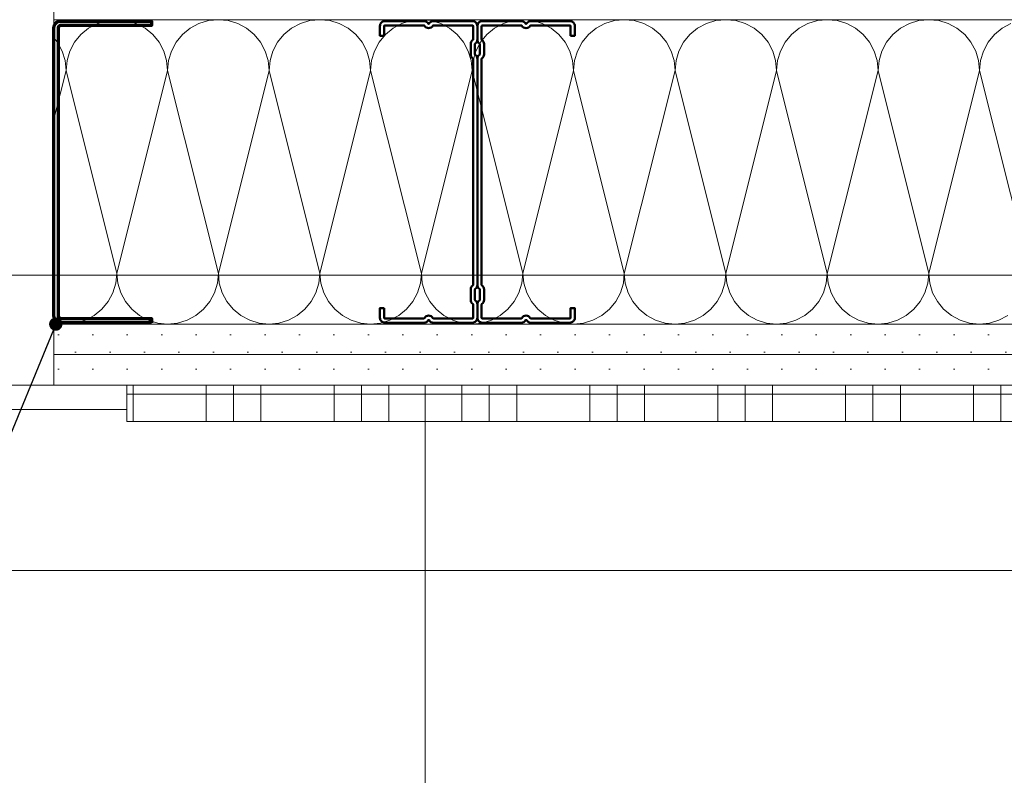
# Model space of a CAD drawing. Header units: metres. Extents: x -3.5 to 65.3, y -10.9 to 16.7.
# Tile 160 of 213: x 46.731 to 47.135, y 3.56 to 3.87. Entities that reach past the tile are written whole.
import ezdxf

# ---------------------------------------------------------------- set-up
doc = ezdxf.new("R2010")
doc.units = ezdxf.units.M
doc.header["$MEASUREMENT"] = 0
doc.linetypes.add('Strichlinie eng', pattern=[0.046, 0.03, -0.016])
doc.linetypes.add('Wipeout_Contour', pattern=[1, 0, -1])
for name, color, linetype in [('102 - Bemaßung_ Beschriftung.Detail_ Ausschnitt', 7, 'Continuous'), ('654 - Abdeckung.Wand Belag', 7, 'Continuous'), ('660 - Unterkonstruktion.Trockenbau', 7, 'Continuous'), ('Neubau_102 - Bemaßung_ Beschriftung.Detail_ Ausschnitt', 7, 'Continuous'), ('Neubau_606 - Struktur.Wand Innen Ausbau', 7, 'Continuous'), ('Neubau_650 - Abdeckung.Fußboden Aufbau', 7, 'Continuous')]:
    doc.layers.add(name, color=color, linetype=linetype)
doc.styles.add('ERSTELLTER_STIL_1', font='txt')
doc.dimstyles.new('ERSTELLTER_STIL__1', dxfattribs={"dimtxt": 0.04, "dimasz": 0.02128, "dimexe": 0.18, "dimexo": 0.0625, "dimgap": 0, "dimtad": 1, "dimtih": 1, "dimtoh": 1, "dimzin": 0, "dimdsep": 46, "dimtxsty": 'ERSTELLTER_STIL_1', "dimblk": 'ARROWHEAD_2', "dimblk1": 'ARROWHEAD_2', "dimblk2": 'ARROWHEAD_2', "dimcen": 0.09, "dimse1": 1, "dimse2": 1, "dimclrd": 7, "dimclre": 7, "dimclrt": 7, "dimazin": 0, "dimtfac": 1, "dimtdec": 4, "dimtmove": 0, "dimatfit": 3, "dimfxl": 1, "dimtolj": 1, "dimtzin": 0, "dimarcsym": 0})
doc.dimstyles.new('ERSTELLTER_STIL__2', dxfattribs={"dimtxt": 0.04, "dimasz": 0.02128, "dimexe": 0.18, "dimexo": 0.0625, "dimgap": 0, "dimtad": 1, "dimtih": 1, "dimtoh": 1, "dimzin": 0, "dimdsep": 46, "dimtxsty": 'ERSTELLTER_STIL_1', "dimblk": 'ARROWHEAD_2', "dimblk1": 'ARROWHEAD_2', "dimblk2": 'ARROWHEAD_2', "dimcen": 0.09, "dimse1": 1, "dimse2": 1, "dimclrd": 7, "dimclre": 7, "dimclrt": 7, "dimazin": 0, "dimtfac": 1, "dimtdec": 4, "dimtmove": 2, "dimatfit": 3, "dimfxl": 1, "dimtolj": 1, "dimtzin": 0, "dimarcsym": 0})
doc.dimstyles.new('ERSTELLTER_STIL__3', dxfattribs={"dimtxt": 0.04, "dimasz": 0.02128, "dimexe": 0.18, "dimexo": 0.0625, "dimgap": 0, "dimtad": 1, "dimzin": 0, "dimdsep": 46, "dimtxsty": 'ERSTELLTER_STIL_1', "dimblk": 'ARROWHEAD_2', "dimblk1": 'ARROWHEAD_2', "dimblk2": 'ARROWHEAD_2', "dimcen": 0.09, "dimse1": 1, "dimse2": 1, "dimclrd": 7, "dimclre": 7, "dimclrt": 7, "dimazin": 0, "dimtfac": 1, "dimtdec": 4, "dimtmove": 0, "dimatfit": 3, "dimfxl": 1, "dimtolj": 1, "dimtzin": 0, "dimarcsym": 0})
doc.dimstyles.new('ERSTELLTER_STIL__4', dxfattribs={"dimtxt": 0.04, "dimasz": 0.02128, "dimexe": 0.18, "dimexo": 0.0625, "dimgap": 0, "dimtad": 1, "dimzin": 0, "dimdsep": 46, "dimtxsty": 'ERSTELLTER_STIL_1', "dimblk": 'ARROWHEAD_2', "dimblk1": 'ARROWHEAD_2', "dimblk2": 'ARROWHEAD_2', "dimcen": 0.09, "dimse1": 1, "dimse2": 1, "dimclrd": 7, "dimclre": 7, "dimclrt": 7, "dimazin": 0, "dimtfac": 1, "dimtdec": 4, "dimtmove": 2, "dimatfit": 3, "dimfxl": 1, "dimtolj": 1, "dimtzin": 0, "dimarcsym": 0})
doc.dimstyles.new('ERSTELLTER_STIL__5', dxfattribs={"dimtxt": 0.04, "dimasz": 0.02128, "dimexe": 0.18, "dimexo": 0.0625, "dimgap": 0, "dimtad": 1, "dimtih": 1, "dimtoh": 1, "dimzin": 0, "dimdsep": 46, "dimtxsty": 'ERSTELLTER_STIL_1', "dimblk": 'ARROWHEAD_2', "dimblk1": 'ARROWHEAD_2', "dimblk2": 'ARROWHEAD_2', "dimcen": 0.09, "dimclrd": 7, "dimclre": 7, "dimclrt": 7, "dimazin": 0, "dimtfac": 1, "dimtdec": 4, "dimtmove": 0, "dimatfit": 3, "dimfxl": 1, "dimtolj": 1, "dimtzin": 0, "dimarcsym": 0})
doc.dimstyles.new('ERSTELLTER_STIL__8', dxfattribs={"dimtxt": 0.18, "dimasz": 0.010944, "dimexe": 0.18, "dimexo": 0.0625, "dimgap": 0, "dimtad": 0, "dimtih": 1, "dimtoh": 1, "dimdec": 4, "dimzin": 0, "dimdsep": 46, "dimcen": 0.09, "dimadec": 0, "dimazin": 0, "dimtfac": 1, "dimtdec": 4, "dimtmove": 0, "dimatfit": 3, "dimldrblk": 'ARROWHEAD_11', "dimfxl": 1, "dimtolj": 1, "dimtzin": 0, "dimarcsym": 0})
pattern_1 = [(45, (0, 0), (-0.0070710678, 0.0070710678), [0, -0.01])]

# ---------------------------------------------------------------- blocks, each defined once
blk = doc.blocks.new('*X2')
at = {"layer": 'Neubau_606 - Struktur.Wand Innen Ausbau', "color": 7, "linetype": 'Continuous', "lineweight": 5}
for p, q in [((46.76286, 3.86841), (46.75926, 3.86649)), ((46.76677, 3.8696), (46.76286, 3.86841)), ((46.77084, 3.87), (46.76677, 3.8696)), ((46.7749, 3.8696), (46.77084, 3.87)), ((46.77881, 3.86841), (46.7749, 3.8696)), ((46.78241, 3.86649), (46.77881, 3.86841)), ((46.80453, 3.86841), (46.80093, 3.86649)), ((46.80844, 3.8696), (46.80453, 3.86841)), ((46.8125, 3.87), (46.80844, 3.8696)), ((46.81657, 3.8696), (46.8125, 3.87)), ((46.82047, 3.86841), (46.81657, 3.8696)), ((46.82408, 3.86649), (46.82047, 3.86841)), ((46.8462, 3.86841), (46.84259, 3.86649)), ((46.8501, 3.8696), (46.8462, 3.86841)), ((46.85417, 3.87), (46.8501, 3.8696)), ((46.85823, 3.8696), (46.85417, 3.87)), ((46.86214, 3.86841), (46.85823, 3.8696)), ((46.86574, 3.86649), (46.86214, 3.86841)), ((46.88786, 3.86841), (46.88426, 3.86649)), ((46.89177, 3.8696), (46.88786, 3.86841)), ((46.89584, 3.87), (46.89177, 3.8696)), ((46.8999, 3.8696), (46.89584, 3.87)), ((46.90381, 3.86841), (46.8999, 3.8696)), ((46.90741, 3.86649), (46.90381, 3.86841)), ((46.92953, 3.86841), (46.92593, 3.86649)), ((46.93344, 3.8696), (46.92953, 3.86841)), ((46.9375, 3.87), (46.93344, 3.8696)), ((46.94157, 3.8696), (46.9375, 3.87)), ((46.94547, 3.86841), (46.94157, 3.8696)), ((46.94908, 3.86649), (46.94547, 3.86841)), ((46.9712, 3.86841), (46.96759, 3.86649)), ((46.9751, 3.8696), (46.9712, 3.86841)), ((46.97917, 3.87), (46.9751, 3.8696)), ((46.98323, 3.8696), (46.97917, 3.87)), ((46.98714, 3.86841), (46.98323, 3.8696)), ((46.99074, 3.86649), (46.98714, 3.86841)), ((47.01286, 3.86841), (47.00926, 3.86649)), ((47.01677, 3.8696), (47.01286, 3.86841)), ((47.02084, 3.87), (47.01677, 3.8696)), ((47.0249, 3.8696), (47.02084, 3.87)), ((47.02881, 3.86841), (47.0249, 3.8696)), ((47.03241, 3.86649), (47.02881, 3.86841)), ((47.05453, 3.86841), (47.05093, 3.86649)), ((47.05844, 3.8696), (47.05453, 3.86841)), ((47.0625, 3.87), (47.05844, 3.8696)), ((47.06657, 3.8696), (47.0625, 3.87)), ((47.07047, 3.86841), (47.06657, 3.8696)), ((47.07408, 3.86649), (47.07047, 3.86841)), ((47.0962, 3.86841), (47.09259, 3.86649)), ((47.1001, 3.8696), (47.0962, 3.86841)), ((47.10417, 3.87), (47.1001, 3.8696)), ((47.10823, 3.8696), (47.10417, 3.87)), ((47.11214, 3.86841), (47.10823, 3.8696)), ((47.11574, 3.86649), (47.11214, 3.86841)), ((47.13786, 3.86841), (47.13426, 3.86649)), ((46.75926, 3.86649), (46.7561, 3.86389)), ((46.78557, 3.86389), (46.78241, 3.86649)), ((46.80093, 3.86649), (46.79777, 3.86389)), ((46.82723, 3.86389), (46.82408, 3.86649)), ((46.84259, 3.86649), (46.83944, 3.86389)), ((46.8689, 3.86389), (46.86574, 3.86649)), ((46.88426, 3.86649), (46.8811, 3.86389)), ((46.91057, 3.86389), (46.90741, 3.86649)), ((46.92593, 3.86649), (46.92277, 3.86389)), ((46.95223, 3.86389), (46.94908, 3.86649)), ((46.96759, 3.86649), (46.96444, 3.86389)), ((46.9939, 3.86389), (46.99074, 3.86649)), ((47.00926, 3.86649), (47.0061, 3.86389)), ((47.03557, 3.86389), (47.03241, 3.86649)), ((47.05093, 3.86649), (47.04777, 3.86389)), ((47.07723, 3.86389), (47.07408, 3.86649)), ((47.09259, 3.86649), (47.08944, 3.86389)), ((47.1189, 3.86389), (47.11574, 3.86649)), ((47.13426, 3.86649), (47.1311, 3.86389)), ((46.74649, 3.86074), (46.74499, 3.86257)), ((46.74842, 3.85714), (46.74649, 3.86074)), ((46.75351, 3.86074), (46.75159, 3.85714)), ((46.7561, 3.86389), (46.75351, 3.86074)), ((46.78816, 3.86074), (46.78557, 3.86389)), ((46.79008, 3.85714), (46.78816, 3.86074)), ((46.79518, 3.86074), (46.79325, 3.85714)), ((46.79777, 3.86389), (46.79518, 3.86074)), ((46.82982, 3.86074), (46.82723, 3.86389)), ((46.83175, 3.85714), (46.82982, 3.86074)), ((46.83685, 3.86074), (46.83492, 3.85714)), ((46.83944, 3.86389), (46.83685, 3.86074)), ((46.87149, 3.86074), (46.8689, 3.86389)), ((46.87342, 3.85714), (46.87149, 3.86074)), ((46.87851, 3.86074), (46.87659, 3.85714)), ((46.8811, 3.86389), (46.87851, 3.86074)), ((46.91316, 3.86074), (46.91057, 3.86389)), ((46.91508, 3.85714), (46.91316, 3.86074)), ((46.92018, 3.86074), (46.91825, 3.85714)), ((46.92277, 3.86389), (46.92018, 3.86074)), ((46.95482, 3.86074), (46.95223, 3.86389)), ((46.95675, 3.85714), (46.95482, 3.86074)), ((46.96185, 3.86074), (46.95992, 3.85714)), ((46.96444, 3.86389), (46.96185, 3.86074)), ((46.99649, 3.86074), (46.9939, 3.86389)), ((46.99842, 3.85714), (46.99649, 3.86074)), ((47.00351, 3.86074), (47.00159, 3.85714)), ((47.0061, 3.86389), (47.00351, 3.86074)), ((47.03816, 3.86074), (47.03557, 3.86389)), ((47.04008, 3.85714), (47.03816, 3.86074)), ((47.04518, 3.86074), (47.04325, 3.85714)), ((47.04777, 3.86389), (47.04518, 3.86074)), ((47.07982, 3.86074), (47.07723, 3.86389)), ((47.08175, 3.85714), (47.07982, 3.86074)), ((47.08685, 3.86074), (47.08492, 3.85714)), ((47.08944, 3.86389), (47.08685, 3.86074)), ((47.12149, 3.86074), (47.1189, 3.86389)), ((47.12342, 3.85714), (47.12149, 3.86074)), ((47.12851, 3.86074), (47.12659, 3.85714)), ((47.1311, 3.86389), (47.12851, 3.86074)), ((46.7496, 3.85323), (46.74842, 3.85714)), ((46.75159, 3.85714), (46.7504, 3.85323)), ((46.79127, 3.85323), (46.79008, 3.85714)), ((46.79325, 3.85714), (46.79207, 3.85323)), ((46.83294, 3.85323), (46.83175, 3.85714)), ((46.83492, 3.85714), (46.83374, 3.85323)), ((46.8746, 3.85323), (46.87342, 3.85714)), ((46.87659, 3.85714), (46.8754, 3.85323)), ((46.91627, 3.85323), (46.91508, 3.85714)), ((46.91825, 3.85714), (46.91707, 3.85323)), ((46.95794, 3.85323), (46.95675, 3.85714)), ((46.95992, 3.85714), (46.95874, 3.85323)), ((46.9996, 3.85323), (46.99842, 3.85714)), ((47.00159, 3.85714), (47.0004, 3.85323)), ((47.04127, 3.85323), (47.04008, 3.85714)), ((47.04325, 3.85714), (47.04207, 3.85323)), ((47.08294, 3.85323), (47.08175, 3.85714)), ((47.08492, 3.85714), (47.08374, 3.85323)), ((47.1246, 3.85323), (47.12342, 3.85714)), ((47.12659, 3.85714), (47.1254, 3.85323)), ((46.75, 3.84916), (46.7496, 3.85323)), ((46.7504, 3.85323), (46.75, 3.84916)), ((46.79167, 3.84916), (46.79127, 3.85323)), ((46.79207, 3.85323), (46.79167, 3.84916)), ((46.83334, 3.84916), (46.83294, 3.85323)), ((46.83374, 3.85323), (46.83334, 3.84916)), ((46.875, 3.84916), (46.8746, 3.85323)), ((46.8754, 3.85323), (46.875, 3.84916)), ((46.91667, 3.84916), (46.91627, 3.85323)), ((46.91707, 3.85323), (46.91667, 3.84916)), ((46.95834, 3.84916), (46.95794, 3.85323)), ((46.95874, 3.85323), (46.95834, 3.84916)), ((47, 3.84916), (46.9996, 3.85323)), ((47.0004, 3.85323), (47, 3.84916)), ((47.04167, 3.84916), (47.04127, 3.85323)), ((47.04207, 3.85323), (47.04167, 3.84916)), ((47.08334, 3.84916), (47.08294, 3.85323)), ((47.08374, 3.85323), (47.08334, 3.84916)), ((47.125, 3.84916), (47.1246, 3.85323)), ((47.1254, 3.85323), (47.125, 3.84916)), ((46.75, 3.84916), (46.74499, 3.8291)), ((46.75, 3.84916), (46.77084, 3.76583)), ((46.79167, 3.84916), (46.77084, 3.76583)), ((46.79167, 3.84916), (46.8125, 3.76583)), ((46.83334, 3.84916), (46.8125, 3.76583)), ((46.83334, 3.84916), (46.85417, 3.76583)), ((46.875, 3.84916), (46.85417, 3.76583)), ((46.875, 3.84916), (46.89584, 3.76583)), ((46.91667, 3.84916), (46.89584, 3.76583)), ((46.91667, 3.84916), (46.9375, 3.76583)), ((46.95834, 3.84916), (46.9375, 3.76583)), ((46.95834, 3.84916), (46.97917, 3.76583)), ((47, 3.84916), (46.97917, 3.76583)), ((47, 3.84916), (47.02084, 3.76583)), ((47.04167, 3.84916), (47.02084, 3.76583)), ((47.04167, 3.84916), (47.0625, 3.76583)), ((47.08334, 3.84916), (47.0625, 3.76583)), ((47.08334, 3.84916), (47.10417, 3.76583)), ((47.125, 3.84916), (47.10417, 3.76583)), ((47.125, 3.84916), (47.14584, 3.76583)), ((46.77044, 3.76177), (46.77084, 3.76583)), ((46.77084, 3.76583), (46.77124, 3.76177)), ((46.8121, 3.76177), (46.8125, 3.76583)), ((46.8125, 3.76583), (46.8129, 3.76177)), ((46.85377, 3.76177), (46.85417, 3.76583)), ((46.85417, 3.76583), (46.85457, 3.76177)), ((46.89544, 3.76177), (46.89584, 3.76583)), ((46.89584, 3.76583), (46.89624, 3.76177)), ((46.9371, 3.76177), (46.9375, 3.76583)), ((46.9375, 3.76583), (46.9379, 3.76177)), ((46.97877, 3.76177), (46.97917, 3.76583)), ((46.97917, 3.76583), (46.97957, 3.76177)), ((47.02044, 3.76177), (47.02084, 3.76583)), ((47.02084, 3.76583), (47.02124, 3.76177)), ((47.0621, 3.76177), (47.0625, 3.76583)), ((47.0625, 3.76583), (47.0629, 3.76177)), ((47.10377, 3.76177), (47.10417, 3.76583)), ((47.10417, 3.76583), (47.10457, 3.76177)), ((46.76925, 3.75786), (46.77044, 3.76177)), ((46.77124, 3.76177), (46.77242, 3.75786)), ((46.81092, 3.75786), (46.8121, 3.76177)), ((46.8129, 3.76177), (46.81409, 3.75786)), ((46.85258, 3.75786), (46.85377, 3.76177)), ((46.85457, 3.76177), (46.85575, 3.75786)), ((46.89425, 3.75786), (46.89544, 3.76177)), ((46.89624, 3.76177), (46.89742, 3.75786)), ((46.93592, 3.75786), (46.9371, 3.76177)), ((46.9379, 3.76177), (46.93909, 3.75786)), ((46.97758, 3.75786), (46.97877, 3.76177)), ((46.97957, 3.76177), (46.98075, 3.75786)), ((47.01925, 3.75786), (47.02044, 3.76177)), ((47.02124, 3.76177), (47.02242, 3.75786)), ((47.06092, 3.75786), (47.0621, 3.76177)), ((47.0629, 3.76177), (47.06409, 3.75786)), ((47.10258, 3.75786), (47.10377, 3.76177)), ((47.10457, 3.76177), (47.10575, 3.75786)), ((46.76732, 3.75426), (46.76925, 3.75786)), ((46.77242, 3.75786), (46.77435, 3.75426)), ((46.80899, 3.75426), (46.81092, 3.75786)), ((46.81409, 3.75786), (46.81601, 3.75426)), ((46.85066, 3.75426), (46.85258, 3.75786)), ((46.85575, 3.75786), (46.85768, 3.75426)), ((46.89232, 3.75426), (46.89425, 3.75786)), ((46.89742, 3.75786), (46.89935, 3.75426)), ((46.93399, 3.75426), (46.93592, 3.75786)), ((46.93909, 3.75786), (46.94101, 3.75426)), ((46.97566, 3.75426), (46.97758, 3.75786)), ((46.98075, 3.75786), (46.98268, 3.75426)), ((47.01732, 3.75426), (47.01925, 3.75786)), ((47.02242, 3.75786), (47.02435, 3.75426)), ((47.05899, 3.75426), (47.06092, 3.75786)), ((47.06409, 3.75786), (47.06601, 3.75426)), ((47.10066, 3.75426), (47.10258, 3.75786)), ((47.10575, 3.75786), (47.10768, 3.75426)), ((46.76473, 3.7511), (46.76732, 3.75426)), ((46.77435, 3.75426), (46.77694, 3.7511)), ((46.8064, 3.7511), (46.80899, 3.75426)), ((46.81601, 3.75426), (46.8186, 3.7511)), ((46.84807, 3.7511), (46.85066, 3.75426)), ((46.85768, 3.75426), (46.86027, 3.7511)), ((46.88973, 3.7511), (46.89232, 3.75426)), ((46.89935, 3.75426), (46.90194, 3.7511)), ((46.9314, 3.7511), (46.93399, 3.75426)), ((46.94101, 3.75426), (46.9436, 3.7511)), ((46.97307, 3.7511), (46.97566, 3.75426)), ((46.98268, 3.75426), (46.98527, 3.7511)), ((47.01473, 3.7511), (47.01732, 3.75426)), ((47.02435, 3.75426), (47.02694, 3.7511)), ((47.0564, 3.7511), (47.05899, 3.75426)), ((47.06601, 3.75426), (47.0686, 3.7511)), ((47.09807, 3.7511), (47.10066, 3.75426)), ((47.10768, 3.75426), (47.11027, 3.7511)), ((46.75797, 3.74658), (46.76158, 3.74851)), ((46.76158, 3.74851), (46.76473, 3.7511)), ((46.77694, 3.7511), (46.78009, 3.74851)), ((46.78009, 3.74851), (46.7837, 3.74658)), ((46.79964, 3.74658), (46.80324, 3.74851)), ((46.80324, 3.74851), (46.8064, 3.7511)), ((46.8186, 3.7511), (46.82176, 3.74851)), ((46.82176, 3.74851), (46.82536, 3.74658)), ((46.84131, 3.74658), (46.84491, 3.74851)), ((46.84491, 3.74851), (46.84807, 3.7511)), ((46.86027, 3.7511), (46.86343, 3.74851)), ((46.86343, 3.74851), (46.86703, 3.74658)), ((46.88297, 3.74658), (46.88658, 3.74851)), ((46.88658, 3.74851), (46.88973, 3.7511)), ((46.90194, 3.7511), (46.90509, 3.74851)), ((46.90509, 3.74851), (46.9087, 3.74658)), ((46.92464, 3.74658), (46.92824, 3.74851)), ((46.92824, 3.74851), (46.9314, 3.7511)), ((46.9436, 3.7511), (46.94676, 3.74851)), ((46.94676, 3.74851), (46.95036, 3.74658)), ((46.96631, 3.74658), (46.96991, 3.74851)), ((46.96991, 3.74851), (46.97307, 3.7511)), ((46.98527, 3.7511), (46.98843, 3.74851)), ((46.98843, 3.74851), (46.99203, 3.74658)), ((47.00797, 3.74658), (47.01158, 3.74851)), ((47.01158, 3.74851), (47.01473, 3.7511)), ((47.02694, 3.7511), (47.03009, 3.74851)), ((47.03009, 3.74851), (47.0337, 3.74658)), ((47.04964, 3.74658), (47.05324, 3.74851)), ((47.05324, 3.74851), (47.0564, 3.7511)), ((47.0686, 3.7511), (47.07176, 3.74851)), ((47.07176, 3.74851), (47.07536, 3.74658)), ((47.09131, 3.74658), (47.09491, 3.74851)), ((47.09491, 3.74851), (47.09807, 3.7511)), ((47.11027, 3.7511), (47.11343, 3.74851)), ((47.11343, 3.74851), (47.11703, 3.74658)), ((47.13297, 3.74658), (47.13658, 3.74851)), ((46.74499, 3.74569), (46.74594, 3.7454)), ((46.74594, 3.7454), (46.75, 3.745)), ((46.75, 3.745), (46.75407, 3.7454)), ((46.75407, 3.7454), (46.75797, 3.74658)), ((46.7837, 3.74658), (46.7876, 3.7454)), ((46.7876, 3.7454), (46.79167, 3.745)), ((46.79167, 3.745), (46.79573, 3.7454)), ((46.79573, 3.7454), (46.79964, 3.74658)), ((46.82536, 3.74658), (46.82927, 3.7454)), ((46.82927, 3.7454), (46.83334, 3.745)), ((46.83334, 3.745), (46.8374, 3.7454)), ((46.8374, 3.7454), (46.84131, 3.74658)), ((46.86703, 3.74658), (46.87094, 3.7454)), ((46.87094, 3.7454), (46.875, 3.745)), ((46.875, 3.745), (46.87907, 3.7454)), ((46.87907, 3.7454), (46.88297, 3.74658)), ((46.9087, 3.74658), (46.9126, 3.7454)), ((46.9126, 3.7454), (46.91667, 3.745)), ((46.91667, 3.745), (46.92073, 3.7454)), ((46.92073, 3.7454), (46.92464, 3.74658)), ((46.95036, 3.74658), (46.95427, 3.7454)), ((46.95427, 3.7454), (46.95834, 3.745)), ((46.95834, 3.745), (46.9624, 3.7454)), ((46.9624, 3.7454), (46.96631, 3.74658)), ((46.99203, 3.74658), (46.99594, 3.7454)), ((46.99594, 3.7454), (47, 3.745)), ((47, 3.745), (47.00407, 3.7454)), ((47.00407, 3.7454), (47.00797, 3.74658)), ((47.0337, 3.74658), (47.0376, 3.7454)), ((47.0376, 3.7454), (47.04167, 3.745)), ((47.04167, 3.745), (47.04573, 3.7454)), ((47.04573, 3.7454), (47.04964, 3.74658)), ((47.07536, 3.74658), (47.07927, 3.7454)), ((47.07927, 3.7454), (47.08334, 3.745)), ((47.08334, 3.745), (47.0874, 3.7454)), ((47.0874, 3.7454), (47.09131, 3.74658)), ((47.11703, 3.74658), (47.12094, 3.7454)), ((47.12094, 3.7454), (47.125, 3.745)), ((47.125, 3.745), (47.12907, 3.7454)), ((47.12907, 3.7454), (47.13297, 3.74658))]:
    blk.add_line(p, q, dxfattribs=at)
blk = doc.blocks.new('*X127')
at = {"layer": '654 - Abdeckung.Wand Belag', "color": 7, "linetype": 'Continuous', "lineweight": 5}
for p, q in [((46.7775, 3.72), (46.7775, 3.705)), ((46.8075, 3.72), (46.8075, 3.705)), ((46.81875, 3.72), (46.81875, 3.705)), ((46.83, 3.72), (46.83, 3.705)), ((46.86, 3.72), (46.86, 3.705)), ((46.87125, 3.72), (46.87125, 3.705)), ((46.8825, 3.72), (46.8825, 3.705)), ((46.9125, 3.72), (46.9125, 3.705)), ((46.92375, 3.72), (46.92375, 3.705)), ((46.935, 3.72), (46.935, 3.705)), ((46.965, 3.72), (46.965, 3.705)), ((46.97625, 3.72), (46.97625, 3.705)), ((46.9875, 3.72), (46.9875, 3.705)), ((47.0175, 3.72), (47.0175, 3.705)), ((47.02875, 3.72), (47.02875, 3.705)), ((47.04, 3.72), (47.04, 3.705)), ((47.07, 3.72), (47.07, 3.705)), ((47.08125, 3.72), (47.08125, 3.705)), ((47.0925, 3.72), (47.0925, 3.705)), ((47.1225, 3.72), (47.1225, 3.705)), ((47.13375, 3.72), (47.13375, 3.705)), ((46.77499, 3.71625), (46.7775, 3.71625)), ((46.7775, 3.71625), (46.83, 3.71625)), ((46.83, 3.71625), (46.8825, 3.71625)), ((46.8825, 3.71625), (46.935, 3.71625)), ((46.935, 3.71625), (46.9875, 3.71625)), ((46.9875, 3.71625), (47.04, 3.71625)), ((47.04, 3.71625), (47.0925, 3.71625)), ((47.0925, 3.71625), (47.145, 3.71625)), ((46.77499, 3.705), (46.7775, 3.705)), ((46.7775, 3.705), (46.83, 3.705)), ((46.83, 3.705), (46.8825, 3.705)), ((46.8825, 3.705), (46.935, 3.705)), ((46.935, 3.705), (46.9875, 3.705)), ((46.9875, 3.705), (47.04, 3.705)), ((47.04, 3.705), (47.0925, 3.705)), ((47.0925, 3.705), (47.145, 3.705))]:
    blk.add_line(p, q, dxfattribs=at)
blk = doc.blocks.new('*D199')
at = {"layer": '102 - Bemaßung_ Beschriftung.Detail_ Ausschnitt', "color": 7, "linetype": 'Continuous', "lineweight": 5}
for p, q in [((45.85999, 4.064), (45.85999, 4.106)), ((46.74499, 4.064), (46.74499, 4.106)), ((45.86807, 4.099), (45.8519, 4.071)), ((46.75307, 4.099), (46.7369, 4.071)), ((45.8463, 4.085), (45.85999, 4.085)), ((45.85999, 4.085), (46.74499, 4.085))]:
    blk.add_line(p, q, dxfattribs=at)
at = {"layer": '102 - Bemaßung_ Beschriftung.Detail_ Ausschnitt', "color": 7, "lineweight": 5, "char_height": 0.04, "attachment_point": 7, "style": 'ERSTELLTER_STIL_1'}
for s, insert in [('\\A1;{\\pql;\\fArial|b0|i0|c0|p38;88\\fArial|b0|i0|c0|p38;\\A1{\\H.66x;\\S5^  ;}}', (46.37855, 4.09234)), ('\\A1;{\\pql;\\fArial|b0|i0|c0|p38;2,13\\fArial|b0|i0|c0|p38;\\A1{\\H.66x;\\S5^  ;}}', (46.35473, 4.02923))]:
    blk.add_mtext(s, dxfattribs=dict(at, insert=insert))
blk = doc.blocks.new('ARROWHEAD_2')
at = {"color": 0, "linetype": 'Continuous', "lineweight": 0}
for p, q in [((-0.378, -0.655), (0.378, 0.655)), ((0, 0), (-1, 0))]:
    blk.add_line(p, q, dxfattribs=at)
blk = doc.blocks.new('*D200')
at = {"layer": '102 - Bemaßung_ Beschriftung.Detail_ Ausschnitt', "color": 7, "linetype": 'Continuous', "lineweight": 5}
for p, q in [((46.74499, 4.064), (46.74499, 4.106)), ((46.84499, 4.064), (46.84499, 4.106)), ((46.75307, 4.099), (46.7369, 4.071)), ((46.85307, 4.099), (46.8369, 4.071)), ((46.74499, 4.085), (46.84499, 4.085))]:
    blk.add_line(p, q, dxfattribs=at)
at = {"layer": '102 - Bemaßung_ Beschriftung.Detail_ Ausschnitt', "color": 7, "lineweight": 5, "insert": (46.76463, 4.093), "char_height": 0.04, "attachment_point": 7, "style": 'ERSTELLTER_STIL_1'}
blk.add_mtext('\\A1;{\\pql;\\fArial|b0|i0|c0|p38;10}', dxfattribs=at)
blk = doc.blocks.new('*D406')
at = {"layer": '102 - Bemaßung_ Beschriftung.Detail_ Ausschnitt', "color": 7, "linetype": 'Continuous', "lineweight": 5}
for p, q in [((46.68097, 3.72808), (46.70897, 3.71191)), ((46.71597, 3.72), (46.67397, 3.72)), ((46.69497, 3.6435), (46.69497, 3.72)), ((46.68097, 3.65158), (46.70897, 3.63542)), ((46.71597, 3.6435), (46.67397, 3.6435))]:
    blk.add_line(p, q, dxfattribs=at)
at = {"layer": '102 - Bemaßung_ Beschriftung.Detail_ Ausschnitt', "color": 7, "lineweight": 5, "insert": (46.6874, 3.6468), "char_height": 0.04, "attachment_point": 7, "rotation": 90, "style": 'ERSTELLTER_STIL_1'}
blk.add_mtext('\\A1;{\\pql;\\fArial|b0|i0|c0|p38;7\\fArial|b0|i0|c0|p38;\\A1{\\H.66x;\\S65^  ;}}', dxfattribs=at)
blk = doc.blocks.new('*D407')
at = {"layer": '102 - Bemaßung_ Beschriftung.Detail_ Ausschnitt', "color": 7, "linetype": 'Continuous', "lineweight": 5}
for p, q in [((46.68097, 4.25358), (46.70897, 4.23741)), ((46.71597, 4.2455), (46.67397, 4.2455)), ((46.69497, 3.72), (46.69497, 4.2455)), ((46.68097, 3.72808), (46.70897, 3.71191)), ((46.71597, 3.72), (46.67397, 3.72))]:
    blk.add_line(p, q, dxfattribs=at)
at = {"layer": '102 - Bemaßung_ Beschriftung.Detail_ Ausschnitt', "color": 7, "lineweight": 5, "insert": (46.68763, 3.93236), "char_height": 0.04, "attachment_point": 7, "rotation": 90, "style": 'ERSTELLTER_STIL_1'}
blk.add_mtext('\\A1;{\\pql;\\fArial|b0|i0|c0|p38;52\\fArial|b0|i0|c0|p38;\\A1{\\H.66x;\\S55^  ;}}', dxfattribs=at)
blk = doc.blocks.new('*D444')
at = {"layer": '102 - Bemaßung_ Beschriftung.Detail_ Ausschnitt', "color": 7, "linetype": 'Continuous', "lineweight": 5}
for p, q in [((43.74499, 3.89), (43.74499, 4.04533)), ((47.27, 4.00333), (47.27, 4.04533)), ((43.75307, 4.03833), (43.73691, 4.01033)), ((47.27808, 4.03833), (47.26192, 4.01033)), ((43.7313, 4.02433), (43.74499, 4.02433)), ((43.74499, 4.02433), (47.27, 4.02433))]:
    blk.add_line(p, q, dxfattribs=at)
at = {"color": 254, "linetype": 'Wipeout_Contour', "lineweight": 0, "ltscale": 182.760852}
blk.add_wipeout([(45.43677, 4.02483), (45.57822, 4.02483), (45.57822, 4.07983), (45.43677, 4.07983)], dxfattribs=at).dxf.layer = '102 - Bemaßung_ Beschriftung.Detail_ Ausschnitt'
at = {"layer": '102 - Bemaßung_ Beschriftung.Detail_ Ausschnitt', "color": 7, "lineweight": 5, "insert": (45.44427, 4.02457), "char_height": 0.04, "attachment_point": 7, "style": 'ERSTELLTER_STIL_1'}
blk.add_mtext('\\A1;{\\pql;\\fArial|b0|i0|c0|p38;3,52\\fArial|b0|i0|c0|p38;\\A1{\\H.66x;\\S5^  ;}}', dxfattribs=at)
blk = doc.blocks.new('*D447')
at = {"layer": '102 - Bemaßung_ Beschriftung.Detail_ Ausschnitt', "color": 7, "linetype": 'Continuous', "lineweight": 5}
for p, q in [((43.74499, 3.74406), (43.74499, 3.89)), ((47.27, 3.74406), (47.27, 3.78606)), ((43.75307, 3.77906), (43.73691, 3.75106)), ((47.27808, 3.77906), (47.26192, 3.75106)), ((40.165, 3.76506), (43.74499, 3.76506)), ((43.74499, 3.76506), (47.27, 3.76506))]:
    blk.add_line(p, q, dxfattribs=at)
at = {"color": 254, "linetype": 'Wipeout_Contour', "lineweight": 0, "ltscale": 182.671817}
blk.add_wipeout([(45.43677, 3.76556), (45.57822, 3.76556), (45.57822, 3.82056), (45.43677, 3.82056)], dxfattribs=at).dxf.layer = '102 - Bemaßung_ Beschriftung.Detail_ Ausschnitt'
at = {"layer": '102 - Bemaßung_ Beschriftung.Detail_ Ausschnitt', "color": 7, "lineweight": 5, "insert": (45.44427, 3.7653), "char_height": 0.04, "attachment_point": 7, "style": 'ERSTELLTER_STIL_1'}
blk.add_mtext('\\A1;{\\pql;\\fArial|b0|i0|c0|p38;3,52\\fArial|b0|i0|c0|p38;\\A1{\\H.66x;\\S5^  ;}}', dxfattribs=at)
blk = doc.blocks.new('*D451')
at = {"layer": '102 - Bemaßung_ Beschriftung.Detail_ Ausschnitt', "color": 7, "linetype": 'Continuous', "lineweight": 5}
for p, q in [((47.27, 3.37988), (47.27, 3.42188)), ((43.97307, 3.41488), (43.95691, 3.38688)), ((47.26192, 3.38688), (47.27808, 3.41488)), ((43.96499, 3.40088), (47.27, 3.40088)), ((47.27, 3.40088), (47.28369, 3.40088))]:
    blk.add_line(p, q, dxfattribs=at)
at = {"color": 254, "linetype": 'Wipeout_Contour', "lineweight": 0, "ltscale": 182.995366}
blk.add_wipeout([(45.54677, 3.40138), (45.68822, 3.40138), (45.68822, 3.45638), (45.54677, 3.45638)], dxfattribs=at).dxf.layer = '102 - Bemaßung_ Beschriftung.Detail_ Ausschnitt'
at = {"layer": '102 - Bemaßung_ Beschriftung.Detail_ Ausschnitt', "color": 7, "lineweight": 5, "insert": (45.55427, 3.40111), "char_height": 0.04, "attachment_point": 7, "style": 'ERSTELLTER_STIL_1'}
blk.add_mtext('\\A1;{\\pql;\\fArial|b0|i0|c0|p38;3,30\\fArial|b0|i0|c0|p38;\\A1{\\H.66x;\\S5^  ;}}', dxfattribs=at)
blk = doc.blocks.new('ARROWHEAD_11')
at = {"color": 0, "linetype": 'Continuous', "lineweight": 0}
blk.add_line((0, 0), (-1, 0), dxfattribs=at)
at = {"color": 0, "linetype": 'Continuous', "lineweight": 0, "const_width": 0.25, "flags": 128}
blk.add_lwpolyline([(-0.125, 0, 1), (0.125, 0, 1)], format="xyb", close=True, dxfattribs=at)

msp = doc.modelspace()

# ---------------------------------------------------------------- hatches: boundary and pattern name
at = {"layer": 'Neubau_606 - Struktur.Wand Innen Ausbau', "linetype": 'Continuous', "lineweight": 0, "true_color": 0x000000}
h = msp.add_hatch(dxfattribs=at)
h.set_pattern_fill('Gips_0001', color=18, style=0, pattern_type=2)
h.set_pattern_definition(pattern_1)
h.paths.add_polyline_path([(47.27, 3.8825), (46.74499, 3.8825), (46.74499, 3.87), (47.27, 3.87)])
h = msp.add_hatch(dxfattribs=at)
h.set_pattern_fill('Gips_0001', color=18, style=0, pattern_type=2)
h.set_pattern_definition(pattern_1)
h.paths.add_polyline_path([(47.27, 3.745), (46.74499, 3.745), (46.74499, 3.7325), (47.27, 3.7325)])
h = msp.add_hatch(dxfattribs=at)
h.set_pattern_fill('Gips_0001', color=18, style=0, pattern_type=2)
h.set_pattern_definition(pattern_1)
h.paths.add_polyline_path([(46.74499, 3.72), (47.27, 3.72), (47.27, 3.7325), (46.74499, 3.7325)])
at = {"layer": 'Neubau_650 - Abdeckung.Fußboden Aufbau', "linetype": 'Continuous', "lineweight": 13, "true_color": 0xafafaf}
h = msp.add_hatch(dxfattribs=at)
h.set_pattern_fill('Raster_60x60_Fuge_2mm_0001', color=253, style=0, pattern_type=2)
h.set_pattern_definition([(0, (46.29497, 4.8475), (0, 0.602), []), (90, (46.29497, 4.8475), (-0.602, 0), [])])
h.paths.add_polyline_path([(46.84499, 5.76), (44.70999, 5.76), (44.70999, 3.895), (45.85999, 3.895), (45.85999, 3.72), (46.74499, 3.72), (46.74499, 3.895), (46.84499, 3.895)])
h = msp.add_hatch(dxfattribs=at)
h.set_pattern_fill('Raster_60x60_Fuge_2mm_0001', color=253, style=0, pattern_type=2)
h.set_pattern_definition([(0, (46.29497, 3.6435), (0, 0.602), []), (90, (46.29497, 3.6435), (-0.602, 0), [])])
h.paths.add_polyline_path([(47.27, 3.72), (43.96499, 3.72), (43.96499, 0.49), (44.20999, 0.49), (44.20999, 0.255), (47.16999, 0.255), (47.16999, 0.70998), (47.27, 0.70998)])

# ---------------------------------------------------------------- linework, layer by layer
at = {"layer": '654 - Abdeckung.Wand Belag', "color": 7, "linetype": 'Continuous', "lineweight": 5, "flags": 128}
for points in [[(47.25498, 3.72), (46.77499, 3.72)], [(46.77499, 3.705), (46.77499, 3.72)], [(46.77499, 3.705), (47.25498, 3.705)]]:
    msp.add_lwpolyline(points, dxfattribs=at)
at = {"layer": 'Neubau_606 - Struktur.Wand Innen Ausbau', "color": 1, "linetype": 'Continuous', "lineweight": 13}
for p, q in [((46.74499, 3.72), (46.74499, 3.895)), ((46.74499, 3.8825), (46.74499, 3.87)), ((46.74499, 3.8825), (46.74499, 3.87)), ((46.74499, 3.8825), (46.74499, 3.87)), ((47.27, 3.87), (46.74499, 3.87)), ((46.74499, 3.87), (46.74499, 3.745)), ((46.74499, 3.87), (46.74499, 3.745)), ((46.74499, 3.87), (46.74499, 3.745)), ((47.27, 3.745), (46.74499, 3.745)), ((46.74499, 3.745), (46.74499, 3.7325)), ((46.74499, 3.745), (46.74499, 3.7325)), ((46.74499, 3.745), (46.74499, 3.7325)), ((46.74499, 3.7325), (46.74499, 3.72)), ((46.74499, 3.7325), (46.74499, 3.72)), ((46.74499, 3.7325), (46.74499, 3.72)), ((46.77499, 3.72), (46.74499, 3.72)), ((46.77499, 3.71), (46.77499, 3.72)), ((46.72499, 3.71), (46.77499, 3.71))]:
    msp.add_line(p, q, dxfattribs=at)
at = {"layer": 'Neubau_606 - Struktur.Wand Innen Ausbau', "color": 1, "linetype": 'Continuous', "lineweight": 9}
msp.add_line((47.27, 3.7325), (46.74499, 3.7325), dxfattribs=at)
at = {"layer": 'Neubau_606 - Struktur.Wand Innen Ausbau', "color": 1, "linetype": 'Continuous', "lineweight": 13, "flags": 128}
msp.add_lwpolyline([(46.74499, 3.72), (47.27, 3.72)], dxfattribs=at)
at = {"layer": 'Neubau_650 - Abdeckung.Fußboden Aufbau', "color": 1, "linetype": 'Continuous', "lineweight": 13, "flags": 128}
for points in [[(46.74499, 3.72), (46.74499, 3.895), (46.84499, 3.895), (46.84499, 5.76)], [(46.74499, 3.72), (47.27, 3.72)]]:
    msp.add_lwpolyline(points, dxfattribs=at)
at = {"layer": 'Neubau_650 - Abdeckung.Fußboden Aufbau', "color": 1, "linetype": 'Strichlinie eng', "lineweight": 13, "flags": 128}
msp.add_lwpolyline([(45.85999, 3.72), (46.74499, 3.72)], dxfattribs=at)

# ---------------------------------------------------------------- block references
at = {"layer": '654 - Abdeckung.Wand Belag', "color": 7, "lineweight": 5}
msp.add_blockref('*X127', (0, 0), dxfattribs=at)
at = {"layer": 'Neubau_606 - Struktur.Wand Innen Ausbau', "color": 1, "lineweight": 13}
msp.add_blockref('*X2', (0, 0), dxfattribs=at)

# ---------------------------------------------------------------- dimensions: what is measured, and where the dimension line sits
at = {"layer": '102 - Bemaßung_ Beschriftung.Detail_ Ausschnitt', "color": 7, "linetype": 'Continuous', "lineweight": 5}
for base, p1, p2, dimstyle, picture, middle in [((46.69497, 4.2455), (47.27, 3.72), (45.69296, 4.2455), 'ERSTELLTER_STIL__3', '*D407', (46.66697, 4.03212)), ((46.69497, 3.72), (46.29497, 3.6435), (47.27, 3.72), 'ERSTELLTER_STIL__4', '*D406', (46.66697, 3.73132))]:
    dim = msp.add_linear_dim(base=base, p1=p1, p2=p2, angle=90, dimstyle=dimstyle, dxfattribs=at)
    dim.commit()
    dim.dimension.update_dxf_attribs({"geometry": picture, "text_midpoint": middle, "dimtype": 160, "text_rotation": 90})
for base, p1, p2, dimstyle, picture, middle in [((46.7449876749, 4.0849966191), (45.8599876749, 3.7199970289), (46.7449876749, 3.7199964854), 'ERSTELLTER_STIL__2', '*D199', (46.4630641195, 4.1129966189)), ((46.84499, 4.085), (46.74499, 3.72), (46.84499, 3.895), 'ERSTELLTER_STIL__1', '*D200', (46.79513, 4.113))]:
    dim = msp.add_linear_dim(base=base, p1=p1, p2=p2, dimstyle=dimstyle, dxfattribs=at)
    dim.commit()
    dim.dimension.update_dxf_attribs({"geometry": picture, "text_midpoint": middle, "dimtype": 160})

# ---------------------------------------------------------------- next in the draw order: dimensions: what is measured, and where the dimension line sits
dim = msp.add_linear_dim(base=(47.27, 4.02433), p1=(43.74499, 3.89), p2=(47.27, 2.97896), dimstyle='ERSTELLTER_STIL__5', dxfattribs=at)
dim.commit()
dim.dimension.update_dxf_attribs({"geometry": '*D444', "text_midpoint": (45.55024, 4.05233), "dimtype": 160})

# ---------------------------------------------------------------- next in the draw order: dimensions: what is measured, and where the dimension line sits
dim = msp.add_linear_dim(base=(47.27, 3.76506), p1=(43.74499, 3.89), p2=(47.27, 2.97896), dimstyle='ERSTELLTER_STIL__5', dxfattribs=at)
dim.commit()
dim.dimension.update_dxf_attribs({"geometry": '*D447', "text_midpoint": (45.55024, 3.79306), "dimtype": 160})

# ---------------------------------------------------------------- next in the draw order: linework, layer by layer
at = {"layer": '660 - Unterkonstruktion.Trockenbau', "color": 7, "linetype": 'Continuous', "lineweight": 70, "flags": 128}
msp.add_lwpolyline([(46.78499, 3.7456), (46.74774, 3.7456, -0.414214), (46.74499, 3.74835), (46.74499, 3.86665, -0.414214), (46.74774, 3.8694), (46.78499, 3.8694), (46.78499, 3.86765), (46.74774, 3.86765, 0.414214), (46.74674, 3.86665), (46.74674, 3.74835, 0.414214), (46.74774, 3.74735), (46.78499, 3.74735)], format="xyb", close=True, dxfattribs=at)
at = {"layer": '660 - Unterkonstruktion.Trockenbau', "color": 7, "linetype": 'Continuous', "lineweight": 50, "flags": 128}
for points in [[(46.88059, 3.7516), (46.87884, 3.7516), (46.87884, 3.7476, 0.414214), (46.88084, 3.7456), (46.89689, 3.7456, 0.267949), (46.89863, 3.7466, -0.57735), (46.89906, 3.7466, 0.267949), (46.90079, 3.7456), (46.91684, 3.7456, 0.414214), (46.91884, 3.7476), (46.91884, 3.7531, 0.250492), (46.91795, 3.75476, -0.250492), (46.91784, 3.75497), (46.91784, 3.75923, -0.250492), (46.91795, 3.75944, 0.250492), (46.91884, 3.7611), (46.91884, 3.8539, 0.250492), (46.91795, 3.85556, -0.250492), (46.91784, 3.85577), (46.91784, 3.86003, -0.250492), (46.91795, 3.86024, 0.250492), (46.91884, 3.8619), (46.91884, 3.8674, 0.414214), (46.91684, 3.8694), (46.90079, 3.8694, 0.267949), (46.89906, 3.8684, -0.57735), (46.89863, 3.8684, 0.267949), (46.89689, 3.8694), (46.88084, 3.8694, 0.414214), (46.87884, 3.8674), (46.87884, 3.8634), (46.88059, 3.8634), (46.88059, 3.8674, -0.414214), (46.88084, 3.86765), (46.89689, 3.86765, -0.267949), (46.89711, 3.86753, 0.57735), (46.90057, 3.86753, -0.267949), (46.90079, 3.86765), (46.91684, 3.86765, -0.414214), (46.91709, 3.8674), (46.91709, 3.8619, -0.250492), (46.91698, 3.86169, 0.250492), (46.91609, 3.86003), (46.91609, 3.85577, 0.250492), (46.91698, 3.85411, -0.250492), (46.91709, 3.8539), (46.91709, 3.7611, -0.250492), (46.91698, 3.76089, 0.250492), (46.91609, 3.75923), (46.91609, 3.75497, 0.250492), (46.91698, 3.75331, -0.250492), (46.91709, 3.7531), (46.91709, 3.7476, -0.414214), (46.91684, 3.74735), (46.90079, 3.74735, -0.267949), (46.90057, 3.74748, 0.57735), (46.89711, 3.74748, -0.267949), (46.89689, 3.74735), (46.88084, 3.74735, -0.414214), (46.88059, 3.7476)], [(46.95709, 3.8634), (46.95884, 3.8634), (46.95884, 3.8674, 0.414214), (46.95684, 3.8694), (46.94079, 3.8694, 0.267949), (46.93906, 3.8684, -0.57735), (46.93863, 3.8684, 0.267949), (46.93689, 3.8694), (46.92084, 3.8694, 0.414214), (46.91884, 3.8674), (46.91884, 3.8619, 0.250492), (46.91973, 3.86024, -0.250492), (46.91984, 3.86003), (46.91984, 3.85577, -0.250492), (46.91973, 3.85556, 0.250492), (46.91884, 3.8539), (46.91884, 3.7611, 0.250492), (46.91973, 3.75944, -0.250492), (46.91984, 3.75923), (46.91984, 3.75497, -0.250492), (46.91973, 3.75476, 0.250492), (46.91884, 3.7531), (46.91884, 3.7476, 0.414214), (46.92084, 3.7456), (46.93689, 3.7456, 0.267949), (46.93863, 3.7466, -0.57735), (46.93906, 3.7466, 0.267949), (46.94079, 3.7456), (46.95684, 3.7456, 0.414214), (46.95884, 3.7476), (46.95884, 3.7516), (46.95709, 3.7516), (46.95709, 3.7476, -0.414214), (46.95684, 3.74735), (46.94079, 3.74735, -0.267949), (46.94057, 3.74748, 0.57735), (46.93711, 3.74748, -0.267949), (46.93689, 3.74735), (46.92084, 3.74735, -0.414214), (46.92059, 3.7476), (46.92059, 3.7531, -0.250492), (46.9207, 3.75331, 0.250492), (46.92159, 3.75497), (46.92159, 3.75923, 0.250492), (46.9207, 3.76089, -0.250492), (46.92059, 3.7611), (46.92059, 3.8539, -0.250492), (46.9207, 3.85411, 0.250492), (46.92159, 3.85577), (46.92159, 3.86003, 0.250492), (46.9207, 3.86169, -0.250492), (46.92059, 3.8619), (46.92059, 3.8674, -0.414214), (46.92084, 3.86765), (46.93689, 3.86765, -0.267949), (46.93711, 3.86753, 0.57735), (46.94057, 3.86753, -0.267949), (46.94079, 3.86765), (46.95684, 3.86765, -0.414214), (46.95709, 3.8674)]]:
    msp.add_lwpolyline(points, format="xyb", close=True, dxfattribs=at)

# ---------------------------------------------------------------- next in the draw order: dimensions: what is measured, and where the dimension line sits
at = {"layer": '102 - Bemaßung_ Beschriftung.Detail_ Ausschnitt', "color": 7, "linetype": 'Continuous', "lineweight": 5}
dim = msp.add_linear_dim(base=(47.27, 3.40088), p1=(43.96499, 3.72), p2=(47.27, 2.97896), dimstyle='ERSTELLTER_STIL__5', dxfattribs=at)
dim.commit()
dim.dimension.update_dxf_attribs({"geometry": '*D451', "text_midpoint": (45.66024, 3.42888), "dimtype": 160})

# ---------------------------------------------------------------- next in the draw order: leaders
at = {"layer": 'Neubau_102 - Bemaßung_ Beschriftung.Detail_ Ausschnitt', "color": 1, "linetype": 'Continuous', "lineweight": 13, "annotation_type": 0, "has_hookline": 1, "hookline_direction": 1, "text_width": 0.18278}
msp.add_leader([(46.74576, 3.74501), (46.66999, 3.56077), (46.66728, 3.56077)], dimstyle='ERSTELLTER_STIL__8', dxfattribs=at)

doc.saveas('drawing.dxf')
